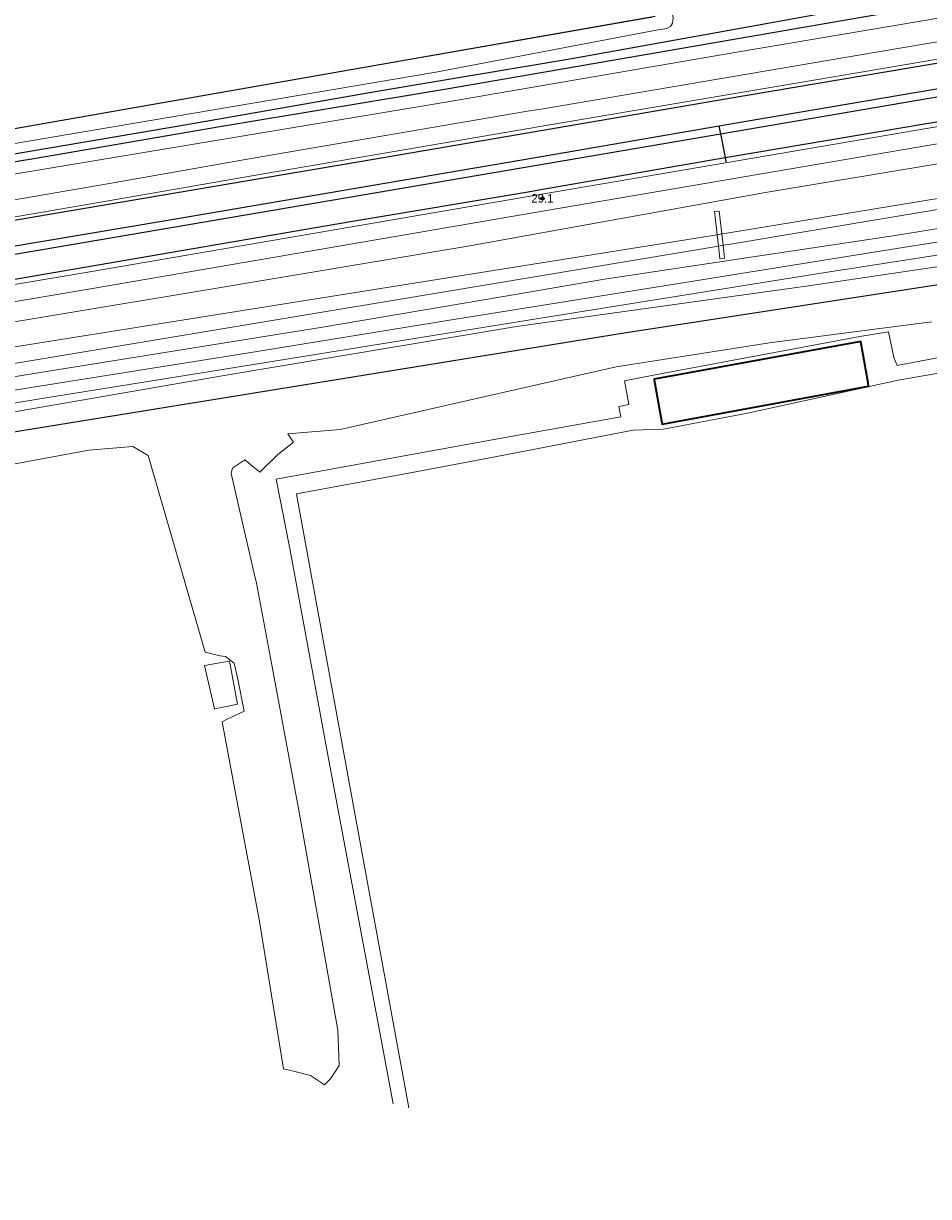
# Model space of a CAD drawing. Header units: metres. Extents: x 169249 to 194689, y 406250 to 412203.
# Tile 101 of 256: x 173700 to 173806, y 406475 to 406612. Entities that reach past the tile are written whole.
import ezdxf
from ezdxf.enums import TextEntityAlignment as Align

# ---------------------------------------------------------------- set-up
doc = ezdxf.new("R2010")
doc.units = ezdxf.units.M
doc.layers.get('0').update_dxf_attribs({"linetype": 'CONTINUOUS'})
for name, color, linetype, lineweight in [('BGT_NLCS_N264$0$B-WE-GW-WATERGANG_INSTEEK-G', 252, 'CONTINUOUS', 18), ('BGT_NLCS_N264$0$B-WE-GW-WATERGANG_SLOOT_BODEM-G', 252, 'CONTINUOUS', 18), ('BGT_NLCS_N264$0$B-WE-KW-KUNSTWERK-G', 252, 'CONTINUOUS', 18), ('BGT_NLCS_N264$0$B-WE-OG-TOPOGRAFIE_BEBOUWING-G', 252, 'CONTINUOUS', 35), ('BGT_NLCS_N264$0$B-WE-OG-TOPOGRAFIE_CULTUURSCHEIDING-G', 252, 'CONTINUOUS', 18), ('BGT_NLCS_N264$0$B-WE-OG-TOPOGRAFIE_WATER-GV', 252, 'CONTINUOUS', 18), ('BGT_NLCS_N264$0$B-WE-OG-TOPOGRAFIE_WEG_BERM-GV', 252, 'CONTINUOUS', 18), ('BGT_NLCS_N264$0$B-WE-OG-TOPOGRAFIE_WEG_VERHARD-G', 252, 'CONTINUOUS', 18), ('X-XX-AL-REFERENTIE-G', 7, 'CONTINUOUS', 18)]:
    doc.layers.add(name, color=color, linetype=linetype, lineweight=lineweight)
for name, color, linetype in [('BGT_NLCS_N264$0$B-WE-IE-MEUBILAIR_WEGMEUBILAIR-G', 252, 'CONTINUOUS'), ('BGT_NLCS_N264$0$B-WE-IE-MEUBILAIR_WEGMEUBILAIR-S', 252, 'CONTINUOUS'), ('BGT_NLCS_N264$0$B-WE-IE-TERREINAFSCHEIDING_KUNSTMATIG_HEKWERK_RASTER-G', 252, 'CONTINUOUS'), ('BGT_NLCS_N264$0$B-WE-OG-TOPOGRAFIE_WATER_SLOOT-GV', 252, 'CONTINUOUS'), ('BGT_NLCS_N264$0$B-WE-VW-MARKERING-G', 252, 'CONTINUOUS'), ('BGT_NLCS_N264$0$Label_Puntobject', 252, 'CONTINUOUS')]:
    doc.layers.add(name, color=color, linetype=linetype)
doc.styles.add('BGT_NLCS_N264$0$STANDARD', font='txt')

# ---------------------------------------------------------------- blocks, each defined once
blk = doc.blocks.new('BGT_NLCS_N264$0$SIE-WEG_PAAL_ALGEMEEN_TYPE_02-SO')
at = {"ltscale": 0.5}
h = blk.add_hatch(color=256, dxfattribs=at)
h.paths.add_polyline_path([(0, 0), (0.1875, 0, 0.41421356), (0, 0.1875)])
h.paths.add_polyline_path([(0, -0.1875), (0, 0), (-0.1875, 0, 0.41421356)])
for p, q in [((-0.1875, 0), (0.1875, 0)), ((0, -0.1875), (0, 0.1875))]:
    blk.add_line(p, q, dxfattribs=at)
blk.add_circle((0, 0), 0.1875, dxfattribs=at)
blk = doc.blocks.new('BGT_NLCS_N264')
at = {"layer": 'BGT_NLCS_N264$0$B-WE-GW-WATERGANG_INSTEEK-G'}
blk.add_polyline3d([(173850.95, 406595.58, 20), (173850.97, 406595.31, 19.99), (173850.98, 406595.18, 19.99), (173850.58, 406594.65, 19.95), (173850.16, 406594.51, 19.88), (173850.01, 406594.45, 19.84), (173836.12, 406592.87, 19.23), (173835.15, 406592.76, 19.19), (173829.76, 406591.89, 19.18), (173802.35, 406587.45, 19.14), (173778.95, 406583.92, 19.04), (173768.31, 406582.31, 18.99), (173756.51, 406580.31, 18.89), (173735.31, 406576.7, 18.71), (173702.02, 406571.35, 18.56), (173661.16, 406564.68, 18.54)], dxfattribs=at)
at = {"layer": 'BGT_NLCS_N264$0$B-WE-GW-WATERGANG_SLOOT_BODEM-G'}
for p, q in [((173664.29, 406568.8, 15.93), (173781.5, 406587.53, 16.92)), ((173781.5, 406587.53, 16.92), (173782.04, 406587.62, 16.93)), ((173781.66, 406586.2, 17.18), (173664.71, 406566.7, 15.93)), ((173782.2, 406586.29, 17.18), (173781.66, 406586.2, 17.18))]:
    blk.add_line(p, q, dxfattribs=at)
blk.add_polyline3d([(173782.04, 406587.62, 16.93), (173782.64, 406587.71, 16.93), (173850.07, 406598.79, 17.66), (173850.22, 406597.76, 17.66), (173850.24, 406597.66, 17.66), (173850.21, 406597.65, 17.66), (173782.82, 406586.39, 17.19), (173782.2, 406586.29, 17.18)], dxfattribs=at)
at = {"layer": 'BGT_NLCS_N264$0$B-WE-IE-MEUBILAIR_WEGMEUBILAIR-G'}
for p, q in [((173781.89, 406599.36, 19.88), (173782.43, 406596.56, 19.83)), ((173782.43, 406596.56, 19.83), (173782.52, 406596.05, 19.82))]:
    blk.add_line(p, q, dxfattribs=at)
blk.add_polyline3d([(173781.71, 406600.29, 19.89), (173781.79, 406599.88, 19.89), (173781.89, 406599.36, 19.88)], dxfattribs=at)
at = {"layer": 'BGT_NLCS_N264$0$B-WE-IE-TERREINAFSCHEIDING_KUNSTMATIG_HEKWERK_RASTER-G'}
blk.add_line((173774.26, 406613.07, 18.93), (173693.72, 406598.98, 18.5), dxfattribs=at)
blk.add_polyline3d([(173430.68, 406514.91, 18.42), (173464.55, 406521.2, 18.24), (173471.56, 406522.49, 18.25), (173494.53, 406526.74, 18.27), (173500.33, 406527.81, 18.28), (173535.78, 406534.43, 18.33), (173539.64, 406535.15, 18.33), (173574.52, 406541.65, 18.29), (173598.58, 406546.1, 18.35), (173625.09, 406551.18, 18.32), (173650.04, 406555.65, 18.46), (173667.77, 406558.83, 18.68), (173693.09, 406563.48, 18.69), (173695.51, 406563.87, 18.7), (173770.6, 406576.02, 18.94), (173810.19, 406582.13, 19.42), (173844.3, 406587.7, 19.69), (173845.14, 406587.84, 19.7)], dxfattribs=at)
at = {"layer": 'BGT_NLCS_N264$0$B-WE-KW-KUNSTWERK-G'}
for p, q in [((173781.66, 406586.2, 18.81), (173781.5, 406587.53, 18.83)), ((173782.04, 406587.62, 18.87), (173782.2, 406586.29, 18.83))]:
    blk.add_line(p, q, dxfattribs=at)
for points in [[(173781.5, 406587.53, 18.83), (173781.42, 406588.2, 18.85), (173781.18, 406590.25, 18.88), (173781.73, 406590.3, 18.95), (173781.96, 406588.29, 18.89), (173782.04, 406587.62, 18.87)], [(173782.2, 406586.29, 18.83), (173782.24, 406585.96, 18.82), (173782.38, 406584.77, 18.79), (173781.83, 406584.7, 18.79), (173781.69, 406585.87, 18.81), (173781.66, 406586.2, 18.81)]]:
    blk.add_polyline3d(points, dxfattribs=at)
at = {"layer": 'BGT_NLCS_N264$0$B-WE-OG-TOPOGRAFIE_BEBOUWING-G'}
blk.add_polyline3d([(173799.23, 406569.78, 25.4), (173799.16, 406570.17, 25.4), (173798.31, 406574.97, 25.4), (173798.3, 406575.01, 25.4), (173774.11, 406570.61, 25.4), (173774.12, 406570.52, 25.4), (173775, 406565.72, 25.4), (173775.07, 406565.35, 25.4), (173799.23, 406569.78, 25.4)], dxfattribs=at)
at = {"layer": 'BGT_NLCS_N264$0$B-WE-OG-TOPOGRAFIE_CULTUURSCHEIDING-G'}
for points in [[(173845.14, 406587.84, 19.7), (173843.89, 406589.07, 19.58), (173843.02, 406589.35, 19.56), (173825.74, 406586.54, 19.41), (173806.18, 406583.62, 19.31), (173792.48, 406581.58, 19.25), (173758.02, 406576.76, 18.97), (173723.56, 406571.02, 18.73), (173692.23, 406565.59, 18.75), (173650.11, 406558.32, 18.62), (173648.54, 406558.02, 18.61), (173616.15, 406551.79, 18.29), (173579.52, 406544.77, 18.27), (173547.07, 406538.33, 18.27), (173512.47, 406532.09, 18.29), (173481.05, 406525.96, 18.29), (173472.62, 406524.8, 18.35), (173455.54, 406521.25, 18.35), (173450.49, 406519.86, 18.32), (173430.68, 406514.91, 18.42)], [(173697.37, 406560.34, 18.85), (173707.96, 406562.29, 18.85), (173713.11, 406562.71, 19.02), (173714.91, 406561.67, 18.96), (173721.58, 406538.62, 18.98), (173723.12, 406538.23, 19.16), (173723.35, 406538.21, 19.19), (173723.95, 406538.13, 19.28), (173724.98, 406537.33, 19.33), (173725.39, 406535.46, 19.36), (173726.15, 406531.71, 19.33), (173724.66, 406531.02, 19.28), (173724.14, 406530.79, 19.27), (173723.58, 406530.49, 19.25), (173727.94, 406507.09, 19.09), (173730.75, 406489.82, 19.28), (173732.22, 406489.47, 19.45), (173733.92, 406489.07, 19.65), (173735.55, 406487.97, 19.77), (173736.25, 406488.66, 19.88), (173737.24, 406490.24, 19.9), (173737.1, 406494.35, 19.9), (173732.57, 406519.88, 19.94), (173729.33, 406537.33, 19.87), (173727.58, 406546.73, 19.83), (173727.32, 406547.84, 19.82), (173724.62, 406559.58, 19.73), (173724.78, 406560.22, 19.73), (173724.94, 406560.32, 19.73), (173726.23, 406561.15, 19.7), (173727.98, 406559.73, 19.68), (173730.09, 406561.8, 19.69), (173731.9, 406563.22, 19.73), (173731.79, 406563.39, 19.71), (173731.27, 406564.21, 19.6), (173737.39, 406564.71, 19.8), (173758.49, 406569.53, 19.69), (173769.69, 406572.05, 19.82), (173787.64, 406574.86, 19.98), (173801.76, 406576.7, 19.95), (173806.61, 406577.33, 19.94)]]:
    blk.add_polyline3d(points, dxfattribs=at)
at = {"layer": 'BGT_NLCS_N264$0$B-WE-OG-TOPOGRAFIE_WATER-GV'}
for points in [[(173783.59, 406608.89, 19.38), (173814.32, 406614.08, 19.72), (173841.22, 406619.5, 19.84), (173842.69, 406619.93, 19.85), (173843.85, 406620.37, 19.85), (173844.77, 406621.17, 19.88)], [(173776.25, 406613.42, 19.13), (173776.31, 406613.11, 19.14), (173776.37, 406612.94, 19.13), (173776.29, 406612.32, 19.13), (173776.03, 406611.93, 19.12), (173775.61, 406611.67, 19.11), (173774.37, 406611.48, 18.98), (173748.58, 406606.56, 18.83), (173693.96, 406597.33, 18.59), (173684.61, 406595.72, 18.53), (173654.65, 406590.51, 18.42), (173636.11, 406587.16, 18.51), (173635.48, 406586.9, 18.55)], [(173636.02, 406584.19, 18.68), (173651.64, 406586.39, 18.83), (173694.46, 406593.85, 18.88), (173708.32, 406596.15, 18.89), (173749.51, 406603.03, 19.18), (173783.59, 406608.89, 19.38)], [(173849.27, 406602.19, 19.92), (173848.72, 406602.35, 19.91), (173848.3, 406602.41, 19.91), (173847.24, 406602.32, 19.94), (173822.37, 406598.33, 19.88), (173787.16, 406592.48, 19.63), (173752.31, 406586.2, 19.35), (173719.9, 406580.75, 19.2), (173693.11, 406576.31, 18.97), (173666.71, 406571.89, 18.95), (173643.17, 406567.68, 18.87), (173615.7, 406562.25, 18.69), (173583.32, 406555.89, 18.59), (173548.89, 406549.14, 18.42), (173519.39, 406543.7, 18.34), (173490.46, 406538.13, 18.32), (173463.64, 406533.29, 18.38), (173445.72, 406529.22, 18.27), (173442.86, 406528.39, 18.25)]]:
    blk.add_polyline3d(points, dxfattribs=at)
at = {"layer": 'BGT_NLCS_N264$0$B-WE-OG-TOPOGRAFIE_WATER_SLOOT-GV'}
for points in [[(173842.06, 406622.14, 17.69), (173839.36, 406621.62, 17.69), (173809.98, 406616.39, 17.69), (173787.24, 406612.24, 17.69), (173764.48, 406608.13, 17.85), (173741.71, 406604.32, 17.85), (173719.2, 406600.38, 17.85), (173699.22, 406596.96, 17.7)], [(173679.95, 406592.96, 17.7), (173701.51, 406596.46, 17.7), (173723.3, 406600.2, 17.7), (173750.05, 406604.64, 17.7), (173830.68, 406618.63, 17.69), (173841.74, 406620.67, 17.69), (173842.83, 406620.9, 17.69), (173843.36, 406621.28, 17.69), (173843.36, 406621.84, 17.69), (173842.97, 406622.15, 17.69), (173842.06, 406622.14, 17.69)]]:
    blk.add_polyline3d(points, dxfattribs=at)
at = {"layer": 'BGT_NLCS_N264$0$B-WE-OG-TOPOGRAFIE_WEG_BERM-GV'}
for points in [[(173440.54, 406547.44, 18.41), (173455.66, 406550.04, 18.43), (173463.59, 406551.39, 18.43), (173488.49, 406555.62, 18.46), (173523.48, 406561.6, 18.59), (173558.35, 406567.62, 18.73), (173562.14, 406568.27, 18.74), (173592.66, 406573.46, 18.82), (173619.76, 406578.11, 18.91), (173647.28, 406582.77, 18.99), (173660.7, 406585.05, 19.02), (173678.79, 406588.12, 19.07), (173710.36, 406593.53, 19.24), (173726.94, 406596.44, 19.42), (173759.32, 406601.99, 19.64), (173761.12, 406602.29, 19.65), (173800.34, 406608.95, 19.94), (173836.64, 406615.12, 20.23), (173857.79, 406618.73, 20.27)], [(173440.79, 406545.45, 18.41), (173455.99, 406548.06, 18.43), (173463.92, 406549.41, 18.43), (173488.83, 406553.65, 18.46), (173523.82, 406559.63, 18.59), (173558.69, 406565.65, 18.73), (173562.48, 406566.29, 18.74), (173592.99, 406571.49, 18.82), (173620.09, 406576.14, 18.91), (173647.62, 406580.8, 18.99), (173661.03, 406583.08, 19.02), (173679.13, 406586.14, 19.07), (173710.7, 406591.56, 19.24), (173727.28, 406594.47, 19.42), (173759.66, 406600.02, 19.64), (173761.45, 406600.32, 19.65), (173800.67, 406606.97, 19.94), (173836.97, 406613.15, 20.23), (173858.13, 406616.76, 20.27)], [(173773.8, 406612.99, 18.93), (173773.46, 406612.93, 18.93), (173693.72, 406598.98, 18.5)], [(173850.36, 406607.5, 20.23), (173846.94, 406606.91, 20.21), (173814.24, 406601.39, 20.04), (173773.1, 406594.36, 19.73), (173760.97, 406592.28, 19.65), (173708.06, 406583.2, 19.26), (173667.68, 406576.37, 19.14), (173662.33, 406575.45, 19.11), (173628.87, 406569.72, 18.94), (173581.9, 406561.63, 18.75), (173563.8, 406558.57, 18.72), (173535.32, 406553.74, 18.67), (173477.01, 406543.82, 18.47), (173465.22, 406541.8, 18.47), (173441.74, 406537.79, 18.46)], [(173441.98, 406535.8, 18.46), (173442.08, 406535.82, 18.46), (173465.56, 406539.83, 18.47), (173477.34, 406541.84, 18.47), (173535.66, 406551.77, 18.67), (173564.13, 406556.59, 18.72), (173582.23, 406559.66, 18.75), (173629.21, 406567.75, 18.94), (173662.66, 406573.48, 19.11), (173668.02, 406574.4, 19.14), (173708.4, 406581.23, 19.26), (173761.31, 406590.31, 19.65), (173773.43, 406592.39, 19.73), (173814.58, 406599.41, 20.04), (173847.27, 406604.94, 20.21), (173850.7, 406605.53, 20.23), (173850.76, 406605.54, 20.23)]]:
    blk.add_polyline3d(points, dxfattribs=at)
at = {"layer": 'BGT_NLCS_N264$0$B-WE-OG-TOPOGRAFIE_WEG_VERHARD-G'}
for points in [[(173698.01, 406569.14, 18.68), (173726.44, 406573.67, 18.75), (173749.93, 406577.48, 18.93), (173775.52, 406581.57, 19.11), (173802.03, 406585.83, 19.25), (173830.21, 406590.27, 19.3), (173838.25, 406591.58, 19.41), (173839.61, 406591.8, 19.43), (173841.79, 406592.16, 19.56), (173843.03, 406592.32, 19.63), (173846.89, 406592.8, 19.84), (173849.98, 406593.19, 20), (173851.44, 406593.38, 20.08), (173853.45, 406593.6, 20.18), (173853.56, 406593.61, 20.19), (173853.21, 406595.31, 20.19), (173856.31, 406596.04, 20.22), (173860.43, 406580.22, 20.27), (173860.91, 406578.4, 20.27), (173865.52, 406558.37, 20.44), (173871.52, 406532.2, 20.64), (173878.28, 406503.11, 20.94)], [(173824.59, 406587.84, 19.32), (173798.45, 406583.77, 19.27), (173798.01, 406583.7, 19.26), (173794.87, 406583.21, 19.26), (173760.6, 406577.72, 19.11), (173722.4, 406571.55, 18.74), (173701.99, 406568.26, 18.72), (173693.34, 406566.84, 18.71)], [(173743.59, 406485.72, 20.02), (173741.65, 406495.96, 20.04), (173735.99, 406526.36, 20.06), (173731.48, 406550.79, 19.96), (173729.89, 406558.88, 20.03), (173755.16, 406563.51, 20.01), (173770.24, 406566.19, 20.03), (173770, 406567.41, 20.04), (173771.18, 406567.64, 20.04), (173770.67, 406570.4, 20.05), (173774.07, 406571.06, 20.07), (173798.22, 406575.61, 20), (173801.57, 406576.16, 20.04), (173802.19, 406573.14, 20.02), (173802.58, 406572.21, 20.07), (173823.44, 406576.18, 20.07), (173843.82, 406579.93, 20.06), (173858.36, 406501.29, 20.05)], [(173855.97, 406503, 20.05), (173842.81, 406573.73, 20.03), (173842.11, 406577.46, 20.03), (173842.11, 406577.47, 20.03), (173823.92, 406574.17, 20.11), (173802.69, 406570.5, 20.05), (173793.99, 406568.58, 20.04), (173785.07, 406566.62, 20.03), (173775.21, 406564.77, 20.04), (173772.76, 406564.67, 20.04), (173771.68, 406564.62, 20.04), (173755.7, 406561.54, 20.04), (173746.41, 406559.81, 20.05), (173732.28, 406557.17, 20.05), (173732.27, 406557.16, 20.05), (173739.76, 406516.09, 20.09), (173745.4, 406485.26, 20.07)], [(173724.41, 406532.36, 19.08), (173722.65, 406531.98, 19.08), (173721.48, 406537.06, 19.09), (173723.49, 406537.42, 19.14), (173724.41, 406537.59, 19.16), (173725.35, 406532.56, 19.08), (173724.41, 406532.36, 19.08)]]:
    blk.add_polyline3d(points, dxfattribs=at)
at = {"layer": 'BGT_NLCS_N264$0$B-WE-VW-MARKERING-G', "linetype": 'Continuous'}
for points in [[(174055.61, 406649.96, 20.33), (174009.64, 406642.07, 20.36), (173985.81, 406638.06, 20.34), (173956.85, 406633.07, 20.37), (173921.07, 406627, 20.4), (173903.32, 406623.96, 20.34), (173881.15, 406620.27, 20.32), (173859.27, 406616.51, 20.26), (173858.2, 406616.33, 20.26), (173812.03, 406608.41, 20.11), (173782.49, 406603.42, 19.87), (173759.74, 406599.52, 19.76), (173741.26, 406596.34, 19.68), (173688.83, 406587.44, 19.22), (173661.1, 406582.67, 19.12), (173613.97, 406574.67, 18.91), (173562.55, 406565.86, 18.81), (173463.99, 406549.01, 18.55), (173365.38, 406532.15, 18.45)], [(173782.43, 406596.56, 19.83), (173783.14, 406596.69, 19.83), (173840.17, 406606.32, 20.28), (173858.16, 406609.41, 20.28), (173859.34, 406609.62, 20.29), (173882.27, 406613.58, 20.34), (173905.8, 406617.54, 20.34), (173957.98, 406626.43, 20.39), (174056.76, 406643.28, 20.32)], [(173366.51, 406525.5, 18.45), (173406.51, 406532.32, 18.42), (173465.12, 406542.36, 18.52), (173532.19, 406553.83, 18.61), (173563.7, 406559.16, 18.74), (173634, 406571.11, 18.98), (173649.22, 406573.78, 19.08), (173662.23, 406575.99, 19.11), (173675.87, 406578.3, 19.15), (173717.43, 406585.45, 19.5), (173738.58, 406589.07, 19.56), (173759.38, 406592.57, 19.75), (173760.88, 406592.83, 19.75), (173782.43, 406596.56, 19.83)]]:
    blk.add_polyline3d(points, dxfattribs=at)
at = {"layer": 'BGT_NLCS_N264$0$B-WE-VW-MARKERING-G'}
for points in [[(173365.87, 406529.29, 18.51), (173464.48, 406546.12, 18.57), (173490.71, 406550.61, 18.6), (173563.04, 406563.02, 18.82), (173589.26, 406567.43, 18.91), (173638.43, 406575.86, 19.07), (173658.82, 406579.27, 19.1), (173661.6, 406579.75, 19.11), (173689.07, 406584.5, 19.23), (173716.72, 406589.16, 19.53), (173760.24, 406596.57, 19.78), (173784.88, 406600.84, 19.91), (173843.01, 406610.7, 20.28), (173858.69, 406613.47, 20.37), (173858.78, 406613.49, 20.37), (173876.46, 406616.43, 20.43), (173957.34, 406630.21, 20.44), (174056.11, 406647.05, 20.38)], [(173781.89, 406599.36, 19.92), (173847.39, 406610.56, 20.31), (173858.85, 406612.54, 20.35), (173881.79, 406616.45, 20.38), (173957.5, 406629.24, 20.42), (173987.86, 406634.47, 20.39), (174033.32, 406642.19, 20.41), (174054.17, 406645.77, 20.32)], [(173047.22, 406474.87, 18.23), (173064.06, 406477.2, 18.25), (173070.35, 406478.19, 18.25), (173098.28, 406482.66, 18.25), (173147.17, 406490.97, 18.23), (173168.96, 406494.71, 18.27), (173209.93, 406501.7, 18.3), (173234.49, 406505.89, 18.4), (173267.52, 406511.48, 18.4), (173297.59, 406516.66, 18.44), (173326.85, 406521.59, 18.46), (173366.03, 406528.36, 18.48), (173380.8, 406530.92, 18.45), (173404.49, 406534.89, 18.49), (173429.14, 406539.16, 18.55), (173444.61, 406541.72, 18.57), (173464.64, 406545.17, 18.61), (173489.07, 406549.37, 18.62), (173563.2, 406562.05, 18.84), (173606.13, 406569.31, 18.91), (173661.75, 406578.85, 19.14), (173693.77, 406584.31, 19.3), (173760.39, 406595.68, 19.79), (173781.89, 406599.36, 19.92)]]:
    blk.add_polyline3d(points, dxfattribs=at)
at = {"layer": 'BGT_NLCS_N264$0$B-WE-IE-MEUBILAIR_WEGMEUBILAIR-S', "color": 7}
blk.add_blockref('BGT_NLCS_N264$0$SIE-WEG_PAAL_ALGEMEEN_TYPE_02-SO', (173761.05, 406591.79, 19.65), dxfattribs=at)
at = {"layer": 'BGT_NLCS_N264$0$Label_Puntobject', "lineweight": 18, "style": 'BGT_NLCS_N264$0$STANDARD'}
blk.add_text('29.1', height=1, dxfattribs=at).set_placement((173761.05, 406591.79, 19.65), align=Align.MIDDLE)

msp = doc.modelspace()

# ---------------------------------------------------------------- block references
at = {"layer": 'X-XX-AL-REFERENTIE-G'}
msp.add_blockref('BGT_NLCS_N264', (0, 0), dxfattribs=at)

doc.saveas('drawing.dxf')
